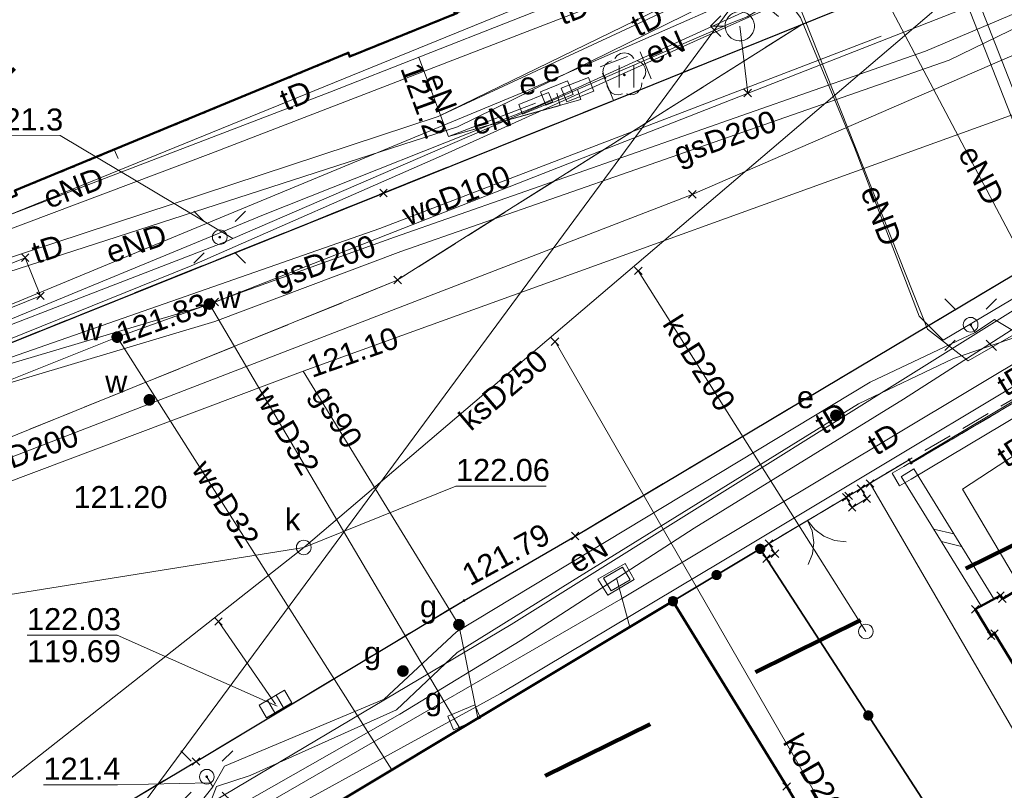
# Model space of a CAD drawing. Extents: x 6472695 to 6473494, y 5822279 to 5823456.
# Tile 18 of 51: x 6472943 to 6472977, y 5822608 to 5822634. Entities that reach past the tile are written whole.
import ezdxf
from ezdxf.enums import TextEntityAlignment as Align

# ---------------------------------------------------------------- set-up
doc = ezdxf.new("R2010")
doc.units = 0
for name, pattern in [('KROPK2', [1, 0.05, -0.95]), ('PRZER1-1', [1, 0.5, -0.5]), ('PRZER2-1', [1.5, 1, -0.5]), ('PRZER3-1', [2, 1.5, -0.5])]:
    doc.linetypes.add(name, pattern=pattern)
doc.layers.get('0').update_dxf_attribs({"linetype": 'CONTINUOUS'})
for name, color, linetype, lineweight in [('EGBU', 7, 'CONTINUOUS', 50), ('EGDE', 7, 'CONTINUOUS', 18), ('EGPG', 7, 'CONTINUOUS', 18), ('GESJAE', 7, 'CONTINUOUS', 50), ('GSPPRB', 7, 'CONTINUOUS', 18), ('GSSINN', 7, 'CONTINUOUS', 18), ('GUPPRZ_O', 7, 'CONTINUOUS', 18), ('OTDN', 7, 'CONTINUOUS', 18), ('OTKC', 7, 'CONTINUOUS', 18), ('OTKI', 7, 'CONTINUOUS', 18), ('OTKJ', 7, 'CONTINUOUS', 18), ('OTKK', 7, 'CONTINUOUS', 25), ('OTOB', 7, 'CONTINUOUS', 18), ('OTOO', 7, 'CONTINUOUS', 35), ('OTRS', 7, 'CONTINUOUS', 13), ('OTRS_O', 7, 'CONTINUOUS', 13), ('OTZT', 7, 'CONTINUOUS', 18), ('SUEO', 7, 'CONTINUOUS', 18), ('SUPK', 7, 'CONTINUOUS', 18), ('SUPP', 7, 'CONTINUOUS', 18), ('SUPW', 7, 'CONTINUOUS', 18), ('SUPW_O', 7, 'CONTINUOUS', 18)]:
    doc.layers.add(name, color=color, linetype=linetype, lineweight=lineweight)
for name, color, linetype, lineweight, true_color in [('EGUG', 7, 'CONTINUOUS', 18, 0x008000), ('OTZL', 7, 'CONTINUOUS', 18, 0x008000), ('SUEP', 1, 'CONTINUOUS', 18, 0xff0000), ('SUEP_O', 1, 'CONTINUOUS', 18, 0xff0000), ('SUES', 1, 'CONTINUOUS', 18, 0xff0000), ('SUES_O', 1, 'CONTINUOUS', 18, 0xff0000), ('SUEU', 1, 'CONTINUOUS', 18, 0xff0000), ('SUEU_O', 1, 'CONTINUOUS', 18, 0xff0000), ('SUGP', 7, 'CONTINUOUS', 18, 0xbfbf00), ('SUGP_O', 7, 'CONTINUOUS', 18, 0xbfbf00), ('SUGS', 7, 'CONTINUOUS', 18, 0xbfbf00), ('SUGS_O', 7, 'CONTINUOUS', 18, 0xbfbf00), ('SUGW', 7, 'CONTINUOUS', 18, 0xbfbf00), ('SUGW_O', 7, 'CONTINUOUS', 18, 0xbfbf00), ('SUKK', 7, 'CONTINUOUS', 18, 0x803300), ('SUKP', 7, 'CONTINUOUS', 18, 0x803300), ('SUKP_O', 7, 'CONTINUOUS', 18, 0x803300), ('SUTP', 7, 'CONTINUOUS', 18, 0xff9100), ('SUTP_O', 7, 'CONTINUOUS', 18, 0xff9100), ('SUWH', 5, 'CONTINUOUS', 18, 0x0000ff), ('SUWP', 5, 'CONTINUOUS', 18, 0x0000ff), ('SUWP_O', 5, 'CONTINUOUS', 18, 0x0000ff), ('SUWW', 5, 'CONTINUOUS', 18, 0x0000ff), ('SUWW_O', 5, 'CONTINUOUS', 18, 0x0000ff)]:
    doc.layers.add(name, color=color, linetype=linetype, lineweight=lineweight, true_color=true_color)
doc.styles.add('Arial', font='Arial')

# ---------------------------------------------------------------- blocks, each defined once
blk = doc.blocks.new('D_GSPPRB0')
at = {"color": 0, "lineweight": 18}
for points in [[(-0.12726, -0.12726), (0.12726, 0.12726)], [(-0.12726, 0.12726), (0.12726, -0.12726)]]:
    blk.add_lwpolyline(points, dxfattribs=at)
blk = doc.blocks.new('D_GUPGZA1')
blk.add_hatch(color=0).paths.add_polyline_path([(-0.2, 0), (-0.193185, -0.051764), (-0.173205, -0.1), (-0.141421, -0.141421), (-0.1, -0.173205), (-0.051764, -0.193185), (0, -0.2), (0.051764, -0.193185), (0.1, -0.173205), (0.141421, -0.141421), (0.173205, -0.1), (0.193185, -0.051764), (0.2, 0), (0.193185, 0.051764), (0.173205, 0.1), (0.141421, 0.141421), (0.1, 0.173205), (0.051764, 0.193185), (0, 0.2), (-0.051764, 0.193185), (-0.1, 0.173205), (-0.141421, 0.141421), (-0.173205, 0.1), (-0.193185, 0.051764)])
blk = doc.blocks.new('D_GUPIWZ1_1')
at = {"color": 0}
blk.add_lwpolyline([(0, 0.25), (0.064705, 0.241481), (0.125, 0.216506), (0.176777, 0.176777), (0.216506, 0.125), (0.241481, 0.064705), (0.25, 0), (0.241481, -0.064705), (0.216506, -0.125), (0.176777, -0.176777), (0.125, -0.216506), (0.064705, -0.241481), (0, -0.25), (-0.064705, -0.241481), (-0.125, -0.216506), (-0.176777, -0.176777), (-0.216506, -0.125), (-0.241481, -0.064705), (-0.25, 0), (-0.241481, 0.064705), (-0.216506, 0.125), (-0.176777, 0.176777), (-0.125, 0.216506), (-0.064705, 0.241481)], close=True, dxfattribs=at)
blk = doc.blocks.new('D_GUPKKS1')
at = {"color": 0}
blk.add_lwpolyline([(0.5, -0.25), (-0.5, -0.25), (-0.5, 0.25), (0.5, 0.25)], close=True, dxfattribs=at)
for points in [[(-0.175, -0.25), (-0.175, 0.25)], [(0.175, -0.25), (0.175, 0.25)]]:
    blk.add_lwpolyline(points, dxfattribs=at)
blk = doc.blocks.new('D_GUPWZA1')
blk.add_hatch(color=0).paths.add_polyline_path([(-0.2, 0), (-0.193185, -0.051764), (-0.173205, -0.1), (-0.141421, -0.141421), (-0.1, -0.173205), (-0.051764, -0.193185), (0, -0.2), (0.051764, -0.193185), (0.1, -0.173205), (0.141421, -0.141421), (0.173205, -0.1), (0.193185, -0.051764), (0.2, 0), (0.193185, 0.051764), (0.173205, 0.1), (0.141421, 0.141421), (0.1, 0.173205), (0.051764, 0.193185), (0, 0.2), (-0.051764, 0.193185), (-0.1, 0.173205), (-0.141421, 0.141421), (-0.173205, 0.1), (-0.193185, 0.051764)])
blk = doc.blocks.new('D_GUPWDT1')
at = {"color": 0}
for points in [[(-0.353553, 0.646447), (0, 1), (0.353553, 0.646447)], [(0, 0.5), (0, 1)]]:
    blk.add_lwpolyline(points, dxfattribs=at)
blk.add_lwpolyline([(0, 0.5), (0.086824, 0.492404), (0.17101, 0.469846), (0.25, 0.433013), (0.321394, 0.383022), (0.383022, 0.321394), (0.433013, 0.25), (0.469846, 0.17101), (0.492404, 0.086824), (0.5, 0), (0.492404, -0.086824), (0.469846, -0.17101), (0.433013, -0.25), (0.377875, -0.32743), (0.309079, -0.393027), (0.229113, -0.444418), (0.140866, -0.479746), (0.047528, -0.497736), (-0.047528, -0.497736), (-0.140866, -0.479746), (-0.229113, -0.444418), (-0.309079, -0.393027), (-0.377875, -0.32743), (-0.433013, -0.25), (-0.4725, -0.163534), (-0.494911, -0.071157), (-0.499434, 0.023791), (-0.485906, 0.117879), (-0.454816, 0.207708), (-0.407288, 0.290028), (-0.34504, 0.361867), (-0.27032, 0.420627), (-0.185831, 0.464184), (-0.094626, 0.490964)], close=True, dxfattribs=at)
blk = doc.blocks.new('D_GUPIWZ1_3')
at = {"color": 0}
blk.add_lwpolyline([(0.375, -0.25), (-0.375, -0.25), (-0.375, 0.25), (0.375, 0.25)], close=True, dxfattribs=at)
blk = doc.blocks.new('D_GUPEUT1')
blk.add_hatch(color=0).paths.add_polyline_path([(-0.2, 0), (-0.193185, -0.051764), (-0.173205, -0.1), (-0.141421, -0.141421), (-0.1, -0.173205), (-0.051764, -0.193185), (0, -0.2), (0.051764, -0.193185), (0.1, -0.173205), (0.141421, -0.141421), (0.173205, -0.1), (0.193185, -0.051764), (0.2, 0), (0.193185, 0.051764), (0.173205, 0.1), (0.141421, 0.141421), (0.1, 0.173205), (0.051764, 0.193185), (0, 0.2), (-0.051764, 0.193185), (-0.1, 0.173205), (-0.141421, 0.141421), (-0.173205, 0.1), (-0.193185, 0.051764)])
blk = doc.blocks.new('D_GSPRDL1')
blk.add_hatch(color=0).paths.add_polyline_path([(0, -0.045), (0.013906, -0.042798), (0.02645, -0.036406), (0.036406, -0.02645), (0.042798, -0.013906), (0.045, 0), (0.042798, 0.013906), (0.036406, 0.02645), (0.02645, 0.036406), (0.013906, 0.042798), (0, 0.045), (-0.013906, 0.042798), (-0.02645, 0.036406), (-0.036406, 0.02645), (-0.042798, 0.013906), (-0.045, 0), (-0.042798, -0.013906), (-0.036406, -0.02645), (-0.02645, -0.036406), (-0.013906, -0.042798)])
at = {"color": 0}
for points in [[(-0.324277, 0.563333), (-0.240553, 0.662679), (-0.127956, 0.727494), (0, 0.75), (0.127956, 0.727494), (0.240553, 0.662679), (0.324277, 0.563333)], [(-0.635969, -0.134326), (-0.70458, -0.024001), (-0.731429, 0.103115), (-0.713292, 0.231763), (-0.652348, 0.346501), (-0.55591, 0.433559), (-0.435555, 0.482485)], [(0.435555, 0.482485), (0.55591, 0.433559), (0.652348, 0.346501), (0.713292, 0.231763), (0.731429, 0.103115), (0.70458, -0.024001), (0.635969, -0.134326)], [(-0.068773, -0.646351), (-0.194901, -0.677512), (-0.324092, -0.663766), (-0.440839, -0.606763), (-0.531129, -0.513345), (-0.584125, -0.394725), (-0.593465, -0.265141)], [(0.593465, -0.265141), (0.584125, -0.394725), (0.531129, -0.513345), (0.440839, -0.606763), (0.324092, -0.663766), (0.194901, -0.677512), (0.068773, -0.646351)]]:
    blk.add_lwpolyline(points, dxfattribs=at)
blk = doc.blocks.new('D_GEPPGD1_2')
blk.add_hatch(color=0).paths.add_polyline_path([(0, -0.045), (0.013906, -0.042798), (0.02645, -0.036406), (0.036406, -0.02645), (0.042798, -0.013906), (0.045, 0), (0.042798, 0.013906), (0.036406, 0.02645), (0.02645, 0.036406), (0.013906, 0.042798), (0, 0.045), (-0.013906, 0.042798), (-0.02645, 0.036406), (-0.036406, 0.02645), (-0.042798, 0.013906), (-0.045, 0), (-0.042798, -0.013906), (-0.036406, -0.02645), (-0.02645, -0.036406), (-0.013906, -0.042798)])
blk = doc.blocks.new('D_GUPESE1')
at = {"color": 0}
blk.add_lwpolyline([(-0.5, -0.25), (-0.5, 0.25), (0.5, 0.25), (0.5, -0.25)], close=True, dxfattribs=at)
blk = doc.blocks.new('D_GUPGSG1')
at = {"color": 0}
blk.add_lwpolyline([(-0.5, -0.25), (-0.5, 0.25), (0.5, 0.25), (0.5, -0.25)], close=True, dxfattribs=at)
blk = doc.blocks.new('D_GSPWPS1')
blk.add_hatch(color=0).paths.add_polyline_path([(-0.045, 0), (-0.043467, -0.011647), (-0.038971, -0.0225), (-0.03182, -0.03182), (-0.0225, -0.038971), (-0.011647, -0.043467), (0, -0.045), (0.011647, -0.043467), (0.0225, -0.038971), (0.03182, -0.03182), (0.038971, -0.0225), (0.043467, -0.011647), (0.045, 0), (0.043467, 0.011647), (0.038971, 0.0225), (0.03182, 0.03182), (0.0225, 0.038971), (0.011647, 0.043467), (0, 0.045), (-0.011647, 0.043467), (-0.0225, 0.038971), (-0.03182, 0.03182), (-0.038971, 0.0225), (-0.043467, 0.011647)])
blk = doc.blocks.new('D_KOLO')
blk.add_hatch(color=0).paths.add_polyline_path([(-0.175, 0), (-0.169037, -0.045293), (-0.151554, -0.0875), (-0.123744, -0.123744), (-0.0875, -0.151554), (-0.045293, -0.169037), (0, -0.175), (0.045293, -0.169037), (0.0875, -0.151554), (0.123744, -0.123744), (0.151554, -0.0875), (0.169037, -0.045293), (0.175, 0), (0.169037, 0.045293), (0.151554, 0.0875), (0.123744, 0.123744), (0.0875, 0.151554), (0.045293, 0.169037), (0, 0.175), (-0.045293, 0.169037), (-0.0875, 0.151554), (-0.123744, 0.123744), (-0.151554, 0.0875), (-0.169037, 0.045293)])
blk = doc.blocks.new('D_GSLKOG1')
blk.add_hatch(color=0).paths.add_polyline_path([(-0.175, 0), (-0.169037, -0.045293), (-0.151554, -0.0875), (-0.123744, -0.123744), (-0.0875, -0.151554), (-0.045293, -0.169037), (0, -0.175), (0.045293, -0.169037), (0.0875, -0.151554), (0.123744, -0.123744), (0.151554, -0.0875), (0.169037, -0.045293), (0.175, 0), (0.169037, 0.045293), (0.151554, 0.0875), (0.123744, 0.123744), (0.0875, 0.151554), (0.045293, 0.169037), (0, 0.175), (-0.045293, 0.169037), (-0.0875, 0.151554), (-0.123744, 0.123744), (-0.151554, 0.0875), (-0.169037, 0.045293)])
blk = doc.blocks.new('D_GSLKBR1')
at = {"color": 0}
for points in [[(1.299038, 0.75), (1.06066, 0.43934), (0.75, 0.200962), (0.388229, 0.051111), (0, 0)], [(0, 0), (0.388229, -0.051111), (0.75, -0.200962), (1.06066, -0.43934), (1.299038, -0.75)]]:
    blk.add_lwpolyline(points, dxfattribs=at)
blk = doc.blocks.new('D_GUPELA2')
blk.add_hatch(color=0).paths.add_polyline_path([(-0.001087, 0.044987), (0.011881, 0.043403), (0.021281, 0.03965), (0.030065, 0.033482), (0.038133, 0.023893), (0.043117, 0.012881), (0.044986, 0.001113), (0.044323, -0.007777), (0.040557, -0.019497), (0.033417, -0.030138), (0.024849, -0.037517), (0.013788, -0.042836), (0.002013, -0.044955), (-0.00982, -0.043916), (-0.020466, -0.040077), (-0.029541, -0.033946), (-0.036867, -0.025804), (-0.04187, -0.01649), (-0.04461, -0.005909), (-0.044532, 0.006476), (-0.041285, 0.017903), (-0.034764, 0.028574), (-0.024479, 0.03776), (-0.013449, 0.042943)])
at = {"color": 0}
for points in [[(-0.883883, 0.883883), (-0.53033, 0.53033)], [(0.883883, 0.883883), (0.53033, 0.53033)], [(-0.883883, -0.883883), (-0.53033, -0.53033)], [(0.883883, -0.883883), (0.53033, -0.53033)]]:
    blk.add_lwpolyline(points, dxfattribs=at)
blk = doc.blocks.new('D_GUPELA1')
at = {"color": 0}
blk.add_lwpolyline([(0, 0.25), (0.064705, 0.241481), (0.125, 0.216506), (0.176777, 0.176777), (0.216506, 0.125), (0.241481, 0.064705), (0.25, 0), (0.241481, -0.064705), (0.216506, -0.125), (0.176777, -0.176777), (0.125, -0.216506), (0.064705, -0.241481), (0, -0.25), (-0.064705, -0.241481), (-0.125, -0.216506), (-0.176777, -0.176777), (-0.216506, -0.125), (-0.241481, -0.064705), (-0.25, 0), (-0.241481, 0.064705), (-0.216506, 0.125), (-0.176777, 0.176777), (-0.125, 0.216506), (-0.064705, 0.241481)], close=True, dxfattribs=at)
blk = doc.blocks.new('D_GUPISN1')
at = {"color": 0}
blk.add_lwpolyline([(0, 0.25), (0.064705, 0.241481), (0.125, 0.216506), (0.176777, 0.176777), (0.216506, 0.125), (0.241481, 0.064705), (0.25, 0), (0.241481, -0.064705), (0.216506, -0.125), (0.176777, -0.176777), (0.125, -0.216506), (0.064705, -0.241481), (0, -0.25), (-0.064705, -0.241481), (-0.125, -0.216506), (-0.176777, -0.176777), (-0.216506, -0.125), (-0.241481, -0.064705), (-0.25, 0), (-0.241481, 0.064705), (-0.216506, 0.125), (-0.176777, 0.176777), (-0.125, 0.216506), (-0.064705, 0.241481)], close=True, dxfattribs=at)
blk = doc.blocks.new('D_GSLDSO2')
at = {"color": 0}
blk.add_lwpolyline([(0, 0.25), (0, -0.25)], dxfattribs=at)
blk = doc.blocks.new('D_ODTN_1')
at = {"color": 0}
for points in [[(-0.5, -0.25), (0, 0.25)], [(0, -0.25), (0.5, 0.25)]]:
    blk.add_lwpolyline(points, dxfattribs=at)
blk = doc.blocks.new('D_GSSUTR1')
at = {"color": 0}
for points in [[(-0.25666, 0.36165), (-0.25666, -0.38835)], [(0.24334, -0.38835), (0.24334, 0.36165)]]:
    blk.add_lwpolyline(points, dxfattribs=at)

msp = doc.modelspace()

# ---------------------------------------------------------------- linework, layer by layer
at = {"linetype": 'PRZER1-1', "lineweight": 211, "ltscale": 8, "elevation": 10.04}
for points in [[(6473015.972, 5822668.559), (6472994.902, 5822657.921), (6472974.069, 5822744.59), (6472961.713, 5822742.027), (6472954.353, 5822745.057), (6472947.022, 5822744.395), (6472948.935, 5822739.377), (6472963.077, 5822649.636), (6472954.471, 5822643.913), (6472941.488, 5822630.565), (6472903.408, 5822616.646), (6472870.365, 5822615.347)], [(6472867.427, 5822584.768), (6472899.009, 5822582.347), (6472904.485, 5822578.253), (6472918.602, 5822584.949), (6472931.947, 5822596.048), (6472961.416, 5822608.307), (6472985.727, 5822620.307), (6472990.013, 5822623.143), (6472991.048, 5822621.843), (6473001.374, 5822628.822), (6473000.679, 5822630.199), (6473029.761, 5822649.439)]]:
    msp.add_lwpolyline(points, dxfattribs=at)
at = {"layer": 'EGBU', "linetype": 'Continuous', "lineweight": 50}
for points in [[(6472954.7, 5822632.982), (6472943.322, 5822628.281), (6472943.388, 5822628.125), (6472936.524, 5822625.382), (6472936.427, 5822625.612), (6472926.681, 5822621.698), (6472926.767, 5822621.495), (6472925.676, 5822621.057), (6472923.073, 5822620.01), (6472922.925, 5822619.951), (6472922.811, 5822620.303), (6472920.274, 5822628.168), (6472920.369, 5822628.199), (6472922.918, 5822629.024), (6472921.44, 5822633.27), (6472924.731, 5822634.644), (6472924.993, 5822634.537), (6472931.757, 5822637.364), (6472931.23, 5822638.661), (6472952.981, 5822647.494), (6472955.02, 5822642.482), (6472956.696, 5822638.36), (6472958.343, 5822634.312), (6472954.75, 5822632.862)], [(6472942.484, 5822600.286), (6472965.776, 5822614.268), (6472969.657, 5822607.945), (6472972.751, 5822602.717), (6472970.32, 5822601.218), (6472971.405, 5822599.409), (6472968.803, 5822597.849), (6472967.718, 5822599.659), (6472956.359, 5822592.973), (6472955.608, 5822592.531), (6472956.329, 5822591.409), (6472956.836, 5822591.642), (6472958.367, 5822591.228), (6472961.587, 5822588.429), (6472958.412, 5822584.797), (6472952.037, 5822590.729)]]:
    msp.add_lwpolyline(points, close=True, dxfattribs=at)
msp.add_lwpolyline([(6472978.909, 5822609.631), (6472976.745, 5822613.161), (6472976.635, 5822613.093), (6472976.083, 5822613.993), (6472976.952, 5822614.464), (6472977.014, 5822614.35), (6472980.754, 5822616.592)], dxfattribs=at)
at = {"layer": 'EGDE', "linetype": 'Continuous', "lineweight": 18}
for points in [[(6473011.915, 5822641.833), (6472997.849, 5822633.187), (6472994.678, 5822631.238), (6472973.906, 5822618.979), (6472973.831, 5822619.097), (6472968.751, 5822616.055), (6472942.484, 5822600.286), (6472971.555, 5822639.699), (6472993.586, 5822651.164), (6472997.964, 5822653.729), (6473019.754, 5822666.385)], [(6472922.925, 5822619.951), (6472926.767, 5822621.495), (6472926.681, 5822621.698), (6472936.427, 5822625.612), (6472936.524, 5822625.382), (6472943.388, 5822628.125), (6472943.322, 5822628.281), (6472954.7, 5822632.982), (6472954.75, 5822632.862), (6472958.343, 5822634.312), (6472966.067, 5822637.488), (6472970.323, 5822639.237), (6472971.555, 5822639.699), (6472942.484, 5822600.286), (6472904.255, 5822582.798)]]:
    msp.add_lwpolyline(points, dxfattribs=at)
for points in [[(6472958.343, 5822634.312), (6472954.75, 5822632.862), (6472954.7, 5822632.982), (6472943.322, 5822628.281), (6472943.388, 5822628.125), (6472936.524, 5822625.382), (6472936.427, 5822625.612), (6472926.681, 5822621.698), (6472926.767, 5822621.495), (6472922.925, 5822619.951), (6472922.811, 5822620.303), (6472919.101, 5822631.805), (6472914.703, 5822644.763), (6472911.527, 5822643.698), (6472911.142, 5822653.411), (6472931.301, 5822658.08), (6472946.312, 5822663.89)], [(6472994.678, 5822631.238), (6473000.956, 5822619.644), (6473009.691, 5822608.108), (6473019.37, 5822598.142), (6473013.14, 5822591.87), (6473003.92, 5822581.7), (6472999.145, 5822576.885), (6472995.821, 5822580.213), (6472989.532, 5822585.718), (6472987.77, 5822588.918), (6472982.779, 5822595.159), (6472980.207, 5822598.39), (6472968.751, 5822616.055), (6472973.831, 5822619.097), (6472973.906, 5822618.979)], [(6472942.484, 5822600.286), (6472968.751, 5822616.055), (6472980.207, 5822598.39), (6472982.779, 5822595.159), (6472987.77, 5822588.918), (6472989.532, 5822585.718), (6472995.821, 5822580.213), (6472999.145, 5822576.885), (6473010.104, 5822565.909), (6473029.786, 5822546.199), (6473046.316, 5822529.579), (6473037.625, 5822518.359), (6473034.676, 5822516.969), (6473012.387, 5822537.239), (6473014.783, 5822541.166), (6472995.607, 5822552.16), (6472976.152, 5822569.74), (6472972.316, 5822573.207), (6472960.556, 5822583.834), (6472960.045, 5822583.278), (6472952.037, 5822590.729)]]:
    msp.add_lwpolyline(points, close=True, dxfattribs=at)
at = {"layer": 'EGUG', "linetype": 'PRZER1-1', "lineweight": 18}
for points in [[(6473108.815, 5822608.08), (6473084.61, 5822634.23), (6473083.23, 5822635.73), (6473071.09, 5822649), (6473055.67, 5822666.2), (6473053.34, 5822666.7), (6473035.52, 5822656.15), (6473025.087, 5822649.737), (6473014.388, 5822643.352), (6473011.915, 5822641.833), (6472997.849, 5822633.187), (6472994.678, 5822631.238), (6472973.906, 5822618.979), (6472973.831, 5822619.097), (6472968.751, 5822616.055), (6472942.484, 5822600.286), (6472934.635, 5822590.138), (6472910.451, 5822558.58), (6472910.149, 5822558.143), (6472910.21, 5822557.985), (6472886.117, 5822525.173)], [(6472925.676, 5822621.057), (6472926.767, 5822621.495), (6472926.681, 5822621.698), (6472936.427, 5822625.612), (6472936.524, 5822625.382), (6472943.388, 5822628.125), (6472943.322, 5822628.281), (6472954.7, 5822632.982), (6472954.75, 5822632.862), (6472958.343, 5822634.312), (6472966.067, 5822637.488), (6472970.323, 5822639.237), (6472971.555, 5822639.699), (6472993.586, 5822651.164), (6472997.964, 5822653.729), (6473019.754, 5822666.385)], [(6473010.104, 5822565.909), (6472999.145, 5822576.885), (6472995.821, 5822580.213), (6472989.532, 5822585.718), (6472987.77, 5822588.918), (6472982.779, 5822595.159), (6472980.207, 5822598.39), (6472968.751, 5822616.055), (6472973.831, 5822619.097), (6472973.906, 5822618.979), (6472994.678, 5822631.238), (6473000.956, 5822619.644), (6473009.691, 5822608.108)]]:
    msp.add_lwpolyline(points, dxfattribs=at)
for points in [[(6472946.312, 5822663.89), (6472958.343, 5822634.312), (6472954.75, 5822632.862), (6472954.7, 5822632.982), (6472943.322, 5822628.281), (6472943.388, 5822628.125), (6472936.524, 5822625.382), (6472936.427, 5822625.612), (6472926.681, 5822621.698), (6472926.767, 5822621.495), (6472925.676, 5822621.057), (6472923.073, 5822620.01), (6472922.925, 5822619.951), (6472922.811, 5822620.303), (6472919.101, 5822631.805), (6472914.703, 5822644.763), (6472911.527, 5822643.698), (6472911.142, 5822653.411), (6472931.301, 5822658.08)], [(6472942.484, 5822600.286), (6472968.751, 5822616.055), (6472980.207, 5822598.39), (6472982.779, 5822595.159), (6472987.77, 5822588.918), (6472989.532, 5822585.718), (6472995.821, 5822580.213), (6472999.145, 5822576.885), (6473010.104, 5822565.909), (6473029.786, 5822546.199), (6473046.316, 5822529.579), (6473037.625, 5822518.359), (6473035.859, 5822516.079), (6473028.416, 5822506.47), (6473023.359, 5822510.387), (6473032.611, 5822515.423), (6473034.676, 5822516.969), (6473012.387, 5822537.239), (6473014.783, 5822541.166), (6472995.607, 5822552.16), (6472976.152, 5822569.74), (6472970.631, 5822562.465), (6472934.635, 5822590.138)]]:
    msp.add_lwpolyline(points, close=True, dxfattribs=at)
at = {"layer": 'GESJAE', "linetype": 'KROPK2', "lineweight": 50, "elevation": 10.22}
for points in [[(6472983.712, 5822683.306), (6472985.511, 5822675.128), (6472989.405, 5822656.048), (6472990.114, 5822652.615), (6472993.586, 5822651.164), (6472971.555, 5822639.699), (6472970.323, 5822639.237), (6472966.067, 5822637.488), (6472958.343, 5822634.312), (6472954.75, 5822632.862), (6472954.7, 5822632.982), (6472943.322, 5822628.281), (6472943.388, 5822628.125), (6472936.524, 5822625.382), (6472936.427, 5822625.612), (6472926.681, 5822621.698), (6472926.767, 5822621.495), (6472922.925, 5822619.951)], [(6472922.925, 5822619.951), (6472926.767, 5822621.495), (6472926.681, 5822621.698), (6472936.427, 5822625.612), (6472936.524, 5822625.382), (6472943.388, 5822628.125), (6472943.322, 5822628.281), (6472954.7, 5822632.982), (6472954.75, 5822632.862), (6472958.343, 5822634.312), (6472966.067, 5822637.488), (6472970.323, 5822639.237), (6472971.555, 5822639.699), (6472993.586, 5822651.164), (6472997.964, 5822653.729), (6473019.754, 5822666.385)]]:
    msp.add_lwpolyline(points, dxfattribs=at)
at = {"layer": 'GSSINN', "linetype": 'Continuous', "lineweight": 18, "elevation": 10.3}
for points in [[(6472970.195, 5822633.963), (6472956.347, 5822625.208), (6472937.557, 5822617.589), (6472921.148, 5822611.238), (6472917.563, 5822610.069), (6472905.89, 5822607.335), (6472886.237, 5822606.55), (6472894.961, 5822608.099), (6472896.924, 5822608.445), (6472904.851, 5822609.86), (6472912.221, 5822611.642), (6472920.28, 5822614.161), (6472936.274, 5822620.31), (6472963.743, 5822631.359), (6472965.102, 5822631.906)], [(6472938.178, 5822622.251), (6472944.201, 5822624.693), (6472943.675, 5822625.991), (6472937.652, 5822623.548)]]:
    msp.add_lwpolyline(points, close=True, dxfattribs=at)
at = {"layer": 'GUPPRZ_O', "linetype": 'Continuous', "lineweight": 13, "elevation": 10.8, "flags": 128}
for points in [[(6472950.765, 5822626.651), (6472944.871, 5822630.159), (6472942.351, 5822630.173)], [(6472953.18, 5822616.103), (6472958.373, 5822618.2), (6472961.453, 5822618.2)], [(6472952.277, 5822610.689), (6472946.82, 5822613.11), (6472943.74, 5822613.11)], [(6472950.001, 5822608.068), (6472946.824, 5822608.006), (6472944.304, 5822608.006)]]:
    msp.add_lwpolyline(points, dxfattribs=at)
at = {"layer": 'OTDN', "linetype": 'Continuous', "lineweight": 18, "elevation": 10.18}
for points in [[(6472973.255, 5822618.637), (6472973.654, 5822618.866), (6472987.621, 5822627.204), (6472988.051, 5822627.464)], [(6472973.505, 5822618.203), (6472973.906, 5822618.434), (6472987.879, 5822626.776), (6472988.309, 5822627.036)], [(6472976.723, 5822614.351), (6472973.993, 5822618.781)], [(6472976.297, 5822614.089), (6472973.567, 5822618.519)]]:
    msp.add_lwpolyline(points, dxfattribs=at)
at = {"layer": 'OTKC', "linetype": 'PRZER2-1', "lineweight": 18, "elevation": 10.18}
for points in [[(6472970.625, 5822653.797), (6472972.294, 5822645.542), (6472969.683, 5822646.726), (6472968.717, 5822644.812), (6472968.928, 5822643.957), (6472967.58, 5822642.768), (6472966.039, 5822641.747), (6472966.067, 5822637.488), (6472958.343, 5822634.312), (6472954.75, 5822632.862), (6472954.7, 5822632.982), (6472943.322, 5822628.281), (6472943.388, 5822628.125), (6472936.524, 5822625.382), (6472936.427, 5822625.612), (6472926.681, 5822621.698), (6472926.767, 5822621.495), (6472925.676, 5822621.057)], [(6473009.102, 5822640.104), (6472997.849, 5822633.187), (6472994.678, 5822631.238), (6472973.831, 5822619.097), (6472972.5, 5822618.287), (6472972.184, 5822618.111), (6472971.772, 5822617.864), (6472971.686, 5822617.813), (6472969.052, 5822616.235), (6472968.751, 5822616.055), (6472965.776, 5822614.268), (6472942.484, 5822600.286)]]:
    msp.add_lwpolyline(points, dxfattribs=at)
for points in [[(6472937.596, 5822600.436, -0.065839), (6472940.367, 5822603.241), (6472941.345, 5822603.938), (6472941.883, 5822602.934), (6472942.775, 5822603.511), (6472942.198, 5822604.46), (6472942.419, 5822604.581), (6472949.506, 5822608.795), (6472958.65, 5822614.291), (6472962.441, 5822616.492), (6472982.258, 5822628.305), (6472982.776, 5822627.291), (6472983.681, 5822627.829), (6472983.156, 5822628.84), (6472995.098, 5822635.942), (6473009.318, 5822644.456)], [(6472920.28, 5822614.161), (6472936.274, 5822620.31), (6472963.743, 5822631.359), (6472963.291, 5822632.502), (6472964.656, 5822633.021), (6472965.102, 5822631.906), (6472971.892, 5822634.642, 0.106878), (6472974.689, 5822636.685, 0.129744), (6472976.847, 5822641.334)]]:
    msp.add_lwpolyline(points, format="xyb", dxfattribs=at)
at = {"layer": 'OTKI', "linetype": 'Continuous', "lineweight": 18, "elevation": 10.18}
msp.add_lwpolyline([(6472972.5, 5822618.287), (6472983.984, 5822598.502), (6472985.702, 5822598.555), (6472991.202, 5822601.685), (6472992.541, 5822599.774), (6472995.052, 5822601.422), (6472994.43, 5822602.616)], dxfattribs=at)
at = {"layer": 'OTKJ', "linetype": 'PRZER3-1', "lineweight": 18, "elevation": 10.18}
msp.add_lwpolyline([(6472942.419, 5822604.581), (6472949.506, 5822608.795), (6472958.65, 5822614.291), (6472962.441, 5822616.492), (6472982.292, 5822628.326), (6472995.098, 5822635.942), (6473013.395, 5822646.898), (6473027.928, 5822655.579), (6473039.589, 5822662.547), (6473046.841, 5822666.93), (6473047.756, 5822667.482), (6473049.47, 5822668.518), (6473053.055, 5822670.518)], dxfattribs=at)
msp.add_lwpolyline([(6472976.704, 5822644.787, -0.100733), (6472976.847, 5822641.334, -0.053678), (6472976.245, 5822639.27, -0.201721), (6472971.892, 5822634.642), (6472970.195, 5822633.963), (6472956.347, 5822625.208), (6472937.557, 5822617.589)], format="xyb", dxfattribs=at)
msp.add_lwpolyline([(6472937.557, 5822617.589), (6472921.148, 5822611.238), (6472917.563, 5822610.069), (6472905.89, 5822607.335), (6472886.237, 5822606.55), (6472890.491, 5822607.311), (6472894.961, 5822608.099), (6472896.924, 5822608.445), (6472904.851, 5822609.86), (6472912.221, 5822611.642), (6472920.28, 5822614.161), (6472936.274, 5822620.31), (6472963.743, 5822631.359), (6472965.102, 5822631.906), (6472970.195, 5822633.963), (6472956.347, 5822625.208)], close=True, dxfattribs=at)
at = {"layer": 'OTKK', "linetype": 'Continuous', "lineweight": 25, "elevation": 10.18}
for points in [[(6472895.485, 5822539), (6472900.083, 5822545.118), (6472902.654, 5822548.531), (6472903.596, 5822549.909), (6472905.187, 5822552.753), (6472907.003, 5822556.724), (6472908.014, 5822558.709), (6472908.772, 5822560.234), (6472913.202, 5822567.47), (6472916.456, 5822572.711), (6472917.341, 5822573.91), (6472922.255, 5822580.324), (6472928.663, 5822588.855), (6472935.926, 5822598.319, -0.017534), (6472937.596, 5822600.436, -0.10701), (6472942.419, 5822604.581), (6472949.506, 5822608.795), (6472958.65, 5822614.291), (6472962.441, 5822616.492), (6472982.292, 5822628.326), (6472995.098, 5822635.942), (6473013.395, 5822646.898)], [(6472870.061, 5822605.887), (6472877.4, 5822606.114), (6472879.44, 5822606.184), (6472882.916, 5822606.302), (6472884.992, 5822606.373), (6472885.217, 5822606.381), (6472890.491, 5822607.311), (6472894.961, 5822608.099), (6472896.924, 5822608.445), (6472899.055, 5822608.82), (6472904.508, 5822609.793), (6472904.851, 5822609.86), (6472912.221, 5822611.642), (6472920.28, 5822614.161), (6472936.274, 5822620.31), (6472955.901, 5822628.198), (6472963.743, 5822631.359), (6472965.102, 5822631.906), (6472971.892, 5822634.642, 0.106878), (6472974.689, 5822636.685, 0.07554), (6472976.245, 5822639.27, 0.16404), (6472976.704, 5822644.787)]]:
    msp.add_lwpolyline(points, format="xyb", dxfattribs=at)
at = {"layer": 'OTOB', "linetype": 'Continuous', "lineweight": 18, "elevation": 10.18}
msp.add_lwpolyline([(6472969.052, 5822616.235), (6472971.686, 5822617.813)], dxfattribs=at)
at = {"layer": 'OTOO', "linetype": 'Continuous', "lineweight": 18, "elevation": 10.18}
for points in [[(6472971.686, 5822617.813), (6472972.184, 5822618.111), (6472972.389, 5822617.768), (6472971.892, 5822617.469)], [(6472968.751, 5822616.055), (6472969.052, 5822616.235), (6472969.257, 5822615.892), (6472968.969, 5822615.719)]]:
    msp.add_lwpolyline(points, close=True, dxfattribs=at)
at = {"layer": 'OTOO', "linetype": 'Continuous', "lineweight": 35, "elevation": 10.18}
for points in [[(6472965.776, 5822614.268), (6472968.751, 5822616.055)], [(6472987.77, 5822588.94), (6472982.779, 5822595.159), (6472980.207, 5822598.39), (6472968.751, 5822616.055)]]:
    msp.add_lwpolyline(points, dxfattribs=at)
at = {"layer": 'OTZT', "linetype": 'PRZER2-1', "lineweight": 18, "elevation": 10.1}
msp.add_lwpolyline([(6472963.743, 5822631.359), (6472963.291, 5822632.502), (6472964.656, 5822633.021), (6472965.102, 5822631.906)], close=True, dxfattribs=at)
at = {"layer": 'SUEP', "linetype": 'Continuous', "lineweight": 18, "elevation": 10.14}
for points in [[(6472962.587, 5822697.034), (6472967.033, 5822672.453), (6472968.46, 5822664.919), (6472969.052, 5822664.781), (6472969.289, 5822664.426), (6472970.789, 5822658.85), (6472972.123, 5822651.2), (6472972.546, 5822648.035), (6472967.763, 5822638.134), (6472970.004, 5822634.817), (6472974.462, 5822623.554), (6472975.851, 5822622.475), (6472992.124, 5822631.805)], [(6472968.46, 5822664.919), (6472969.052, 5822664.781), (6472969.289, 5822664.426), (6472970.789, 5822658.85), (6472972.123, 5822651.2), (6472972.546, 5822648.035), (6472972.311, 5822646.644), (6472970.244, 5822642.572), (6472967.565, 5822637.54), (6472970.132, 5822634.194), (6472971.965, 5822629.757), (6472974.173, 5822623.994)], [(6472972.155, 5822636.688), (6472960.815, 5822631.7), (6472939.639, 5822622.927), (6472913.326, 5822613.902), (6472914.804, 5822602.634), (6472916.838, 5822598.346), (6472914.18, 5822597.679), (6472907.354, 5822596.949), (6472904.194, 5822586.576)], [(6472969.382, 5822634.225), (6472966.579, 5822636.571), (6472954.066, 5822631.641), (6472936.642, 5822624.964), (6472923.247, 5822619.733), (6472915.95, 5822617.291)], [(6472972.293, 5822636.256), (6472961.144, 5822631.164), (6472951.807, 5822627.453), (6472941.937, 5822623.386), (6472936.541, 5822621.33), (6472929.051, 5822618.665), (6472916.696, 5822614.397), (6472913.378, 5822613.29), (6472913.327, 5822612.864), (6472916.29, 5822602.169), (6472916.737, 5822600.68)], [(6472972.293, 5822636.256), (6472977.564, 5822626.252), (6472978.296, 5822625.139)], [(6472913.134, 5822612.665), (6472916.482, 5822613.685), (6472928.47, 5822617.89), (6472930.676, 5822618.426), (6472932.972, 5822619.695), (6472933.205, 5822619.791), (6472937.52, 5822621.518), (6472950.537, 5822626.545), (6472950.765, 5822626.651), (6472967.747, 5822633.993), (6472968.304, 5822634.217), (6472970.382, 5822635.482), (6472971.134, 5822635.083), (6472971.893, 5822635.28)], [(6472809.571, 5822607.091), (6472820.186, 5822606.314), (6472824.445, 5822606.356), (6472846.249, 5822608.018), (6472854.842, 5822608.588), (6472865, 5822609.069), (6472875.829, 5822609.9), (6472878.018, 5822609.681), (6472890.847, 5822609.944), (6472897.164, 5822610.164), (6472903.776, 5822610.47), (6472911.044, 5822611.739), (6472913.86, 5822612.311), (6472925.2, 5822615.986), (6472939.135, 5822621.595), (6472949.341, 5822625.712), (6472957.879, 5822629.474), (6472966.604, 5822633.42), (6472970.331, 5822635.091), (6472971.693, 5822635.106)], [(6472957.112, 5822632.822), (6472958.122, 5822630.124)], [(6472994.87, 5822631.673), (6472993.809, 5822632.015), (6472992.707, 5822631.568), (6472991.811, 5822631.568), (6472979.305, 5822623.927), (6472977.962, 5822623.445), (6472975.344, 5822622.55), (6472972.105, 5822621.002), (6472962.346, 5822614.967), (6472958.415, 5822612.517), (6472956.348, 5822610.556), (6472951.352, 5822608.318), (6472950.208, 5822607.941), (6472949.831, 5822606.966), (6472944.763, 5822603.898), (6472941.766, 5822602.039), (6472940.319, 5822601.523), (6472935.011, 5822594.665), (6472933.22, 5822593.357), (6472932.414, 5822592.876), (6472932.078, 5822591.456), (6472930.319, 5822588.969), (6472925.53, 5822583.187), (6472918.337, 5822574.318)], [(6472958.122, 5822630.124), (6472962.637, 5822631.389), (6472962.524, 5822631.728)], [(6472958.122, 5822630.124), (6472961.931, 5822631.191), (6472961.81, 5822631.61)], [(6472958.122, 5822630.124), (6472961.087, 5822631.264)], [(6472946.852, 5822629.375), (6472946.713, 5822629.682)], [(6472978.296, 5822625.139), (6472974.998, 5822623.174), (6472974.173, 5822623.994)], [(6472928.547, 5822586.628), (6472932.341, 5822591.912), (6472932.414, 5822592.876), (6472935.026, 5822594.892), (6472939.639, 5822601.184), (6472940.53, 5822602.139), (6472941.755, 5822602.473), (6472949.65, 5822607.387), (6472950.079, 5822607.936), (6472950.473, 5822608.639), (6472955.925, 5822610.921), (6472958.394, 5822613.219), (6472972.503, 5822621.743), (6472976.081, 5822623.443), (6472976.75, 5822623.884), (6472979.5, 5822622.23)], [(6472975.932, 5822623.704), (6472976.054, 5822623.492), (6472976.081, 5822623.443)], [(6472950.079, 5822607.936), (6472950.001, 5822608.068), (6472949.873, 5822608.279)]]:
    msp.add_lwpolyline(points, dxfattribs=at)
at = {"layer": 'SUES', "linetype": 'Continuous', "lineweight": 18, "elevation": 10.14}
msp.add_lwpolyline([(6472960.513, 5822631.217), (6472960.646, 5822630.893), (6472961.663, 5822631.31), (6472961.531, 5822631.634)], close=True, dxfattribs=at)
at = {"layer": 'SUGP', "linetype": 'Continuous', "lineweight": 18, "elevation": 10.14}
for points in [[(6473060.762, 5822682.154), (6473056.502, 5822679.312), (6473052.805, 5822676.542), (6473046.761, 5822672.759), (6473041.277, 5822669.468), (6473031.837, 5822663.852), (6473023.46, 5822658.7), (6473007.612, 5822649.302), (6472999.899, 5822644.879), (6472992.555, 5822641.191), (6472975.2, 5822632.733), (6472956.497, 5822626.204), (6472950.147, 5822623.816), (6472935.893, 5822619.553)], [(6472914.378, 5822607.526), (6472953.165, 5822622.116), (6472979.966, 5822631.813), (6472982.28, 5822632.57), (6472985.408, 5822641.071), (6472999.454, 5822649.641), (6473016.449, 5822659.714), (6473037.145, 5822671.886), (6473044.558, 5822676.253), (6473045.511, 5822676.808)], [(6472980.277, 5822635.544), (6472979.854, 5822635.358), (6472974.39, 5822633.038), (6472956.278, 5822626.691), (6472949.615, 5822624.294), (6472936.148, 5822620.29)], [(6472922.557, 5822615.389), (6472955.777, 5822626.992), (6472972.883, 5822633.557)], [(6472953.165, 5822622.116), (6472958.475, 5822613.467)], [(6472953.165, 5822622.116), (6472958.475, 5822613.467), (6472959.125, 5822610.276)], [(6472958.475, 5822613.467), (6472959.125, 5822610.276)]]:
    msp.add_lwpolyline(points, dxfattribs=at)
at = {"layer": 'SUKP', "linetype": 'Continuous', "lineweight": 18, "elevation": 10.14}
for points in [[(6472981.736, 5822640.443), (6472953.18, 5822616.103)], [(6472964.594, 5822625.543), (6472972.358, 5822613.236)], [(6472961.753, 5822623.128), (6472975.671, 5822598.937)], [(6472953.18, 5822616.103), (6472931.361, 5822612.614), (6472893.171, 5822607.184)], [(6472953.18, 5822616.103), (6472927.238, 5822595.675)], [(6472950.271, 5822613.576), (6472952.217, 5822610.759)]]:
    msp.add_lwpolyline(points, dxfattribs=at)
at = {"layer": 'SUPK', "linetype": 'Continuous', "lineweight": 18, "elevation": 10.14}
msp.add_lwpolyline([(6472963.211, 5822615.02), (6472963.551, 5822614.477), (6472964.448, 5822615.009), (6472964.144, 5822615.558)], close=True, dxfattribs=at)
at = {"layer": 'SUTP', "linetype": 'Continuous', "lineweight": 18, "elevation": 10.14}
for points in [[(6472927.6, 5822620.864), (6472957.763, 5822630.809), (6472990.464, 5822646.012)], [(6472909.593, 5822614.477), (6472918.977, 5822618.351), (6472931.522, 5822622.841), (6472941.117, 5822626.632), (6472964.763, 5822636.275), (6472974.821, 5822639.893)], [(6472974.821, 5822639.893), (6472974.813, 5822639.111), (6472960.951, 5822633.773), (6472950.009, 5822629.543), (6472937.281, 5822624.756), (6472927.662, 5822621.065), (6472918.959, 5822618.02), (6472909.593, 5822614.477)], [(6472919.739, 5822573.488), (6472939.907, 5822601.378), (6472960.252, 5822613.474), (6472979.418, 5822625.463), (6472975.183, 5822636.248), (6472974.574, 5822639.003)], [(6472974.574, 5822639.003), (6472957.763, 5822630.809), (6472927.6, 5822620.864)], [(6472940.218, 5822601.044), (6472949.764, 5822606.607), (6472956.454, 5822610.415), (6472960.561, 5822612.917), (6472966.504, 5822616.763), (6472973.641, 5822621.166), (6472979.937, 5822625.206), (6472975.64, 5822636.181), (6472975.235, 5822638.733), (6472958.427, 5822630.453)], [(6472958.427, 5822630.453), (6472933.719, 5822622.475), (6472927.863, 5822620.998), (6472919.065, 5822617.667), (6472909.593, 5822614.477)], [(6472940.294, 5822600.287), (6472941.445, 5822601.32), (6472963.999, 5822614.34), (6472987.768, 5822628.586)], [(6472987.768, 5822628.586), (6472989.006, 5822626.824), (6472975.653, 5822618.096), (6472977.648, 5822614.73)], [(6472983.052, 5822624.993), (6472967.396, 5822615.597), (6472959.898, 5822611.121), (6472948.983, 5822605.134), (6472942.426, 5822601.27), (6472937.616, 5822594.764), (6472932.142, 5822587.627), (6472925.822, 5822579.585), (6472919.623, 5822571.577), (6472914.148, 5822564.705), (6472910.118, 5822559.642)], [(6472963.862, 5822615.025), (6472964.305, 5822613.385)]]:
    msp.add_lwpolyline(points, dxfattribs=at)
at = {"layer": 'SUWP', "linetype": 'Continuous', "lineweight": 18, "elevation": 10.14}
for points in [[(6473140.32, 5822709.22), (6473139.926, 5822708.7), (6473114.692, 5822699.857), (6473111.144, 5822698.613), (6473105.054, 5822696.282), (6473100.269, 5822694.449), (6473080.868, 5822687.32), (6473065.658, 5822681.322), (6473050.319, 5822673.096), (6473032.167, 5822663.287), (6473009.452, 5822650.965), (6472999.137, 5822645.553), (6472998.414, 5822643.996), (6472989.869, 5822638.932), (6472984.831, 5822636.147), (6472966.436, 5822628.153), (6472940.074, 5822617.973), (6472918.653, 5822610.339), (6472899.747, 5822603.671), (6472872.493, 5822601.192), (6472854.019, 5822600.523), (6472849.725, 5822600.355), (6472833.974, 5822600.941), (6472817.874, 5822601.443)], [(6472915.616, 5822611.146), (6472932.668, 5822617.823), (6472943.011, 5822621.759), (6472946.818, 5822623.281), (6472950.146, 5822624.478), (6472981.75, 5822636.878)], [(6472968.055, 5822633.893), (6472968.327, 5822631.611)], [(6472949.96, 5822624.411), (6472958.522, 5822609.914)], [(6472946.818, 5822623.281), (6472956.185, 5822608.511)]]:
    msp.add_lwpolyline(points, dxfattribs=at)

# ---------------------------------------------------------------- block references
at = {"layer": 'EGPG', "linetype": 'Continuous', "lineweight": 18}
for p in [(6472954.7, 5822632.982), (6472954.75, 5822632.862), (6472973.831, 5822619.097), (6472973.906, 5822618.979), (6472968.751, 5822616.055)]:
    msp.add_blockref('D_GEPPGD1_2', p, dxfattribs=at)
at = {"layer": 'GSPPRB', "linetype": 'Continuous', "lineweight": 18}
for p in [(6472968.327, 5822631.611, 10.28), (6472955.901, 5822628.198, 10.28), (6472955.901, 5822628.198, 10.28), (6472955.901, 5822628.198, 10.28), (6472955.901, 5822628.198, 10.28), (6472966.436, 5822628.153, 10.28), (6472943.675, 5822625.991, 10.28), (6472964.594, 5822625.543, 10.28), (6472956.385, 5822625.229, 10.28), (6472944.201, 5822624.693, 10.28), (6472950.146, 5822624.478, 10.28), (6472961.753, 5822623.128, 10.28), (6472972.5, 5822618.287, 10.28), (6472971.772, 5822617.864, 10.28), (6472972.184, 5822618.111, 10.28), (6472971.686, 5822617.813, 10.28), (6472972.389, 5822617.768, 10.28), (6472971.892, 5822617.469, 10.28), (6472962.441, 5822616.492, 10.28), (6472969.052, 5822616.235, 10.28), (6472969.257, 5822615.892, 10.28), (6472968.969, 5822615.719, 10.28), (6472965.776, 5822614.268, 10.28), (6472976.952, 5822614.464, 10.28), (6472977.014, 5822614.35, 10.28), (6472976.083, 5822613.993, 10.28), (6472950.271, 5822613.576, 10.28), (6472976.745, 5822613.161, 10.28), (6472976.635, 5822613.093, 10.28), (6472949.506, 5822608.795, 10.28), (6472969.657, 5822607.945, 10.28)]:
    msp.add_blockref('D_GSPPRB0', p, dxfattribs=at)
at = {"layer": 'OTDN', "linetype": 'Continuous', "lineweight": 18}
for name, p, rotation in [('D_GSLDSO2', (6472973.78, 5822618.65, 10.18), 121.6435690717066), ('D_GSLDSO2', (6472973.38, 5822618.42, 10.18), 29.89890186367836), ('D_ODTN_1', (6472975.145, 5822616.435, 10.18), 121.6435690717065), ('D_ODTN_1', (6472975.145, 5822616.435, 10.18), 121.6435690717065), ('D_GSLDSO2', (6472976.51, 5822614.22, 10.18), 121.6435690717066)]:
    msp.add_blockref(name, p, dxfattribs=dict(at, rotation=rotation))
at = {"layer": 'OTOB', "linetype": 'Continuous', "lineweight": 18, "rotation": 300.9253545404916}
msp.add_blockref('D_GSLKBR1', (6472970.369, 5822617.024, 10.18), dxfattribs=at)
at = {"layer": 'OTOO', "linetype": 'Continuous', "lineweight": 35}
for name, p, rotation in [('D_GSLKOG1', (6472968.751, 5822616.055, 10.18), 122.9639738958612), ('D_GSLKOG1', (6472968.751, 5822616.055, 10.18), 30.99207030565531), ('D_KOLO', (6472967.263, 5822615.162, 10.18), 30.99207030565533), ('D_KOLO', (6472967.263, 5822615.162, 10.18), 30.99207030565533), ('D_GSLKOG1', (6472965.776, 5822614.268, 10.18), 30.99207030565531), ('D_KOLO', (6472972.439, 5822610.369, 10.18), 122.9639738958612), ('D_KOLO', (6472972.439, 5822610.369, 10.18), 122.9639738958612)]:
    msp.add_blockref(name, p, dxfattribs=dict(at, rotation=rotation))
at = {"layer": 'OTRS', "linetype": 'Continuous', "lineweight": 13}
msp.add_blockref('D_GSPWPS1', (6472958.65, 5822614.291, 10.08), dxfattribs=at)
at = {"layer": 'OTZL', "linetype": 'Continuous', "lineweight": 18}
msp.add_blockref('D_GSPRDL1', (6472964.119, 5822632.23, 10.12), dxfattribs=at)
at = {"layer": 'OTZT', "linetype": 'Continuous', "lineweight": 18}
msp.add_blockref('D_GSSUTR1', (6472964.196, 5822632.194, 10.1), dxfattribs=at)
at = {"layer": 'SUEO', "linetype": 'Continuous', "lineweight": 18}
for name, p in [('D_GUPELA2', (6472950.315, 5822626.692, 10.15)), ('D_GUPELA1', (6472950.315, 5822626.692, 10.16)), ('D_GUPELA2', (6472975.932, 5822623.704, 10.15)), ('D_GUPELA1', (6472975.932, 5822623.704, 10.16)), ('D_GUPELA2', (6472949.873, 5822608.279, 10.15)), ('D_GUPELA1', (6472949.873, 5822608.279, 10.16))]:
    msp.add_blockref(name, p, dxfattribs=at)
at = {"layer": 'SUES', "linetype": 'Continuous', "lineweight": 18}
for p, rotation in [((6472962.524, 5822631.728, 10.16), 21.49221839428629), ((6472961.81, 5822631.61, 10.16), 21.84091321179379)]:
    msp.add_blockref('D_GUPESE1', p, dxfattribs=dict(at, rotation=rotation))
at = {"layer": 'SUEU', "linetype": 'Continuous', "lineweight": 18}
msp.add_blockref('D_GUPEUT1', (6472971.336, 5822620.608, 10.16), dxfattribs=at)
at = {"layer": 'SUGS', "linetype": 'Continuous', "lineweight": 18, "rotation": 23.27831286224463}
msp.add_blockref('D_GUPGSG1', (6472958.652, 5822610.31, 10.16), dxfattribs=at)
at = {"layer": 'SUGW', "linetype": 'Continuous', "lineweight": 18, "rotation": 33.8278405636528}
msp.add_blockref('D_GUPGZA1', (6472958.475, 5822613.467, 10.16), dxfattribs=at)
at = {"layer": 'SUGW', "linetype": 'Continuous', "lineweight": 18}
msp.add_blockref('D_GUPGZA1', (6472956.565, 5822611.885, 10.16), dxfattribs=at)
at = {"layer": 'SUKK', "linetype": 'Continuous', "lineweight": 18, "rotation": 210.5164605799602}
msp.add_blockref('D_GUPKKS1', (6472952.217, 5822610.759, 10.16), dxfattribs=at)
at = {"layer": 'SUPP', "linetype": 'Continuous', "lineweight": 18}
for p in [(6472975.932, 5822623.704, 10.16), (6472949.873, 5822608.279, 10.16)]:
    msp.add_blockref('D_GUPISN1', p, dxfattribs=at)
at = {"layer": 'SUPW', "linetype": 'Continuous', "lineweight": 18}
for name, p, rotation in [('D_GUPIWZ1_1', (6472953.18, 5822616.103, 10.18), 269.9999974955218), ('D_GUPIWZ1_3', (6472963.862, 5822615.025, 10.18), 30.51793089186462)]:
    msp.add_blockref(name, p, dxfattribs=dict(at, rotation=rotation))
msp.add_blockref('D_GUPIWZ1_1', (6472972.358, 5822613.236, 10.18), dxfattribs=at)
at = {"layer": 'SUWH', "linetype": 'Continuous', "lineweight": 18, "rotation": 89.99999931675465}
msp.add_blockref('D_GUPWDT1', (6472968.055, 5822633.893, 10.16), dxfattribs=at)
at = {"layer": 'SUWW', "linetype": 'Continuous', "lineweight": 18}
for p, rotation in [((6472949.96, 5822624.411, 10.16), 120.1905009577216), ((6472946.818, 5822623.281, 10.16), 123.1958661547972)]:
    msp.add_blockref('D_GUPWZA1', p, dxfattribs=dict(at, rotation=rotation))
msp.add_blockref('D_GUPWZA1', (6472947.913, 5822621.14, 10.16), dxfattribs=at)

# ---------------------------------------------------------------- texts
at = {"layer": 'GUPPRZ_O', "linetype": 'Continuous', "lineweight": 0, "style": 'Arial'}
for s, rotation, p in [('121.2', 290.0103, (6472956.467, 5822632.458, 10.8)), ('121.3', 359.6903, (6472942.352, 5822630.345, 10.8)), ('121.83', 19.7827, (6472946.961, 5822623.019, 10.8)), ('121.10', 19.3568, (6472953.461, 5822621.886, 10.8))]:
    msp.add_text(s, height=0.75, rotation=rotation, dxfattribs=at).set_placement(p)
for s, p in [('122.06', (6472958.373, 5822618.373, 10.8)), ('121.20', (6472945.327, 5822617.448, 10.8)), ('122.03', (6472943.74, 5822613.282, 10.8)), ('119.69', (6472943.74, 5822612.187, 10.8)), ('121.4', (6472944.304, 5822608.178, 10.8))]:
    msp.add_text(s, height=0.75, dxfattribs=at).set_placement(p)
at = {"layer": 'OTRS_O', "linetype": 'Continuous', "lineweight": 0, "style": 'Arial'}
msp.add_text('121.79', height=0.75, rotation=28.6645, dxfattribs=at).set_placement((6472958.852, 5822614.768, 10.8))
at = {"layer": 'SUEP_O', "linetype": 'Continuous', "lineweight": 0, "style": 'Arial'}
for s, rotation, p in [('eN', 23.3802, (6472965.656, 5822632.83, 10.8)), ('eN', 290.5273, (6472957.499, 5822631.488, 10.8)), ('eN', 15.6547, (6472959.693, 5822630.343, 10.8)), ('eND', 297.7814, (6472975.969, 5822628.632, 10.8)), ('eND', 20.9672, (6472945.459, 5822628.028, 10.8)), ('eND', 290.9623, (6472972.534, 5822627.296, 10.8)), ('eND', 18.9309, (6472947.588, 5822626.131, 10.8)), ('eN', 31.1375, (6472963.068, 5822615.541, 10.8))]:
    msp.add_text(s, height=0.75, rotation=rotation, dxfattribs=at).set_placement(p, align=Align.CENTER)
at = {"layer": 'SUES_O', "linetype": 'Continuous', "lineweight": 0, "style": 'Arial'}
for p in [(6472963.062, 5822632.248, 10.8), (6472961.923, 5822632.011, 10.8)]:
    msp.add_text('e', height=0.75, dxfattribs=at).set_placement(p, align=Align.RIGHT)
msp.add_text('e', height=0.75, dxfattribs=at).set_placement((6472960.831, 5822631.568, 10.8), align=Align.CENTER)
at = {"layer": 'SUEU_O', "linetype": 'Continuous', "lineweight": 0, "style": 'Arial'}
msp.add_text('e', height=0.75, dxfattribs=at).set_placement((6472970.586, 5822620.858, 10.8), align=Align.RIGHT)
at = {"layer": 'SUGP_O', "linetype": 'Continuous', "lineweight": 0, "style": 'Arial'}
for s, rotation, p in [('gsD200', 19.2439, (6472967.674, 5822629.749, 10.8)), ('gsD200', 19.312, (6472954.007, 5822625.494, 10.8)), ('gs90', 301.5509, (6472953.996, 5822620.373, 10.8))]:
    msp.add_text(s, height=0.75, rotation=rotation, dxfattribs=at).set_placement(p, align=Align.CENTER)
at = {"layer": 'SUGS_O', "linetype": 'Continuous', "lineweight": 0, "style": 'Arial'}
msp.add_text('g', height=0.75, dxfattribs=at).set_placement((6472957.902, 5822610.56, 10.8), align=Align.RIGHT)
at = {"layer": 'SUGW_O', "linetype": 'Continuous', "lineweight": 0, "style": 'Arial'}
for p in [(6472957.725, 5822613.717, 10.8), (6472955.815, 5822612.135, 10.8)]:
    msp.add_text('g', height=0.75, dxfattribs=at).set_placement(p, align=Align.RIGHT)
at = {"layer": 'SUKP_O', "linetype": 'Continuous', "lineweight": 0, "style": 'Arial'}
for s, rotation, p in [('koD200', 302.25, (6472966.357, 5822622.198, 10.8)), ('ksD250', 40.3558, (6472960.23, 5822621.194, 10.8)), ('koD200', 299.914, (6472970.406, 5822607.902, 10.8))]:
    msp.add_text(s, height=0.75, rotation=rotation, dxfattribs=at).set_placement(p, align=Align.CENTER)
at = {"layer": 'SUPW_O', "linetype": 'Continuous', "lineweight": 0, "style": 'Arial'}
msp.add_text('k', height=0.75, dxfattribs=at).set_placement((6472953.066, 5822616.686, 10.8), align=Align.RIGHT)
at = {"layer": 'SUTP_O', "linetype": 'Continuous', "lineweight": 0, "style": 'Arial'}
for rotation, p in [(21.0624, (6472962.499, 5822634.11, 10.8)), (26.2252, (6472965.058, 5822633.751, 10.8)), (22.1859, (6472953.051, 5822631.182, 10.8)), (17.8937, (6472944.559, 5822625.939, 10.8)), (30.9698, (6472977.577, 5822621.505, 10.8)), (30.7329, (6472971.368, 5822620.2, 10.8)), (30.9361, (6472973.157, 5822619.486, 10.8)), (33.1685, (6472977.587, 5822619.088, 10.8))]:
    msp.add_text('tD', height=0.75, rotation=rotation, dxfattribs=at).set_placement(p, align=Align.CENTER)
at = {"layer": 'SUWP_O', "linetype": 'Continuous', "lineweight": 0, "style": 'Arial'}
for s, rotation, p in [('woD100', 21.4234, (6472958.525, 5822627.779, 10.8)), ('woD32', 300.565, (6472952.283, 5822619.901, 10.8)), ('woD200', 19.6159, (6472943.76, 5822618.975, 10.8)), ('woD32', 302.3832, (6472950.204, 5822617.395, 10.8))]:
    msp.add_text(s, height=0.75, rotation=rotation, dxfattribs=at).set_placement(p, align=Align.CENTER)
at = {"layer": 'SUWW_O', "linetype": 'Continuous', "lineweight": 0, "style": 'Arial'}
for p in [(6472951.042, 5822624.273, 10.8), (6472946.296, 5822623.171, 10.8), (6472947.163, 5822621.39, 10.8)]:
    msp.add_text('w', height=0.75, dxfattribs=at).set_placement(p, align=Align.RIGHT)

doc.saveas('drawing.dxf')
